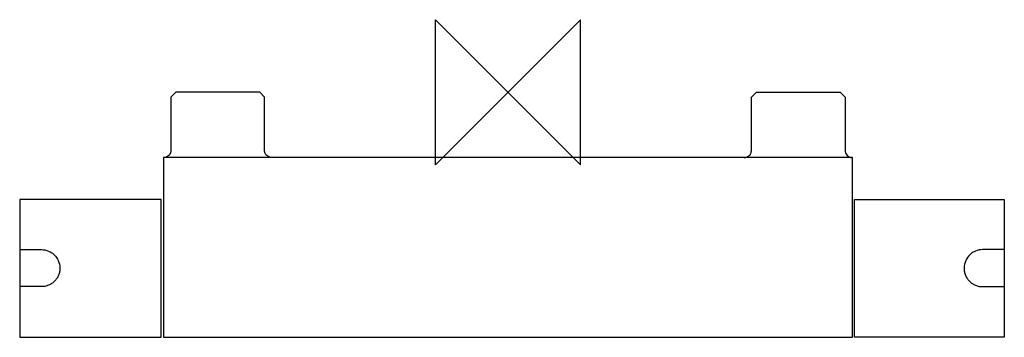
# Model space of a CAD drawing. Header units: millimetres. Extents: x -135 to 137, y -68 to 20.
import ezdxf

# ---------------------------------------------------------------- set-up
doc = ezdxf.new("R2010")
doc.units = ezdxf.units.MM
doc.header["$MEASUREMENT"] = 0
doc.layers.add('ORIGIN', color=6, linetype='Continuous')
doc.layers.add('PLANNING', color=1, linetype='Continuous')

# ---------------------------------------------------------------- blocks, each defined once
blk = doc.blocks.new('707050_T')
at = {"layer": 'ORIGIN'}
for p, q in [((-20, 20), (20, -20)), ((-20, -20), (-20, 20)), ((20, 20), (-20, -20)), ((20, -20), (20, 20))]:
    blk.add_line(p, q, dxfattribs=at)
at = {"layer": 'PLANNING'}
for p, q in [((95, -18), (-95, -18)), ((-95, -18), (-95, -67.5)), ((95, -67.5), (95, -18)), ((-134.6, -29.7), (-134.6, -43.24)), ((-95.8, -29.5), (-134.4, -29.5)), ((-95.6, -67.3), (-95.6, -29.7)), ((95.5, -67.3), (95.5, -29.7)), ((136.8, -29.7), (136.8, -43.24)), ((-134.4, -43.35), (-128.6, -43.35)), ((136.6, -43.35), (130.8, -43.35)), ((-134.6, -53.66), (-134.6, -67.3)), ((-128.6, -53.55), (-134.4, -53.55)), ((130.8, -53.55), (136.6, -53.55)), ((136.8, -53.66), (136.8, -67.3)), ((-134.4, -67.5), (-95.8, -67.5)), ((-95, -67.5), (95, -67.5))]:
    blk.add_line(p, q, dxfattribs=at)
for points in [[(-67.1, -16), (-67.1, -1.35), (-68.45, 0), (-91.55, 0), (-92.9, -1.35), (-92.9, -16)], [(67.1, -16), (67.1, -1.35), (68.45, 0), (91.55, 0), (92.9, -1.35), (92.9, -16)], [(-134.6, -43.24), (-134.6, -53.66)], [(136.8, -43.24), (136.8, -53.66)]]:
    blk.add_lwpolyline(points, dxfattribs=at)
for points, knots in [([(-92.9, -16), (-92.9, -16.09), (-92.91, -16.17), (-92.93, -16.37), (-92.98, -16.58), (-93.13, -16.97), (-93.45, -17.43), (-93.93, -17.78), (-94.29, -17.91), (-94.44, -17.95), (-94.55, -17.97), (-94.69, -17.99), (-94.85, -18), (-94.89, -18), (-94.9, -18)], [0, 0, 0, 0, 0.26, 0.26, 0.58, 0.9, 1.54, 2.24, 2.66, 2.68, 2.68, 3, 3.12, 3.141412, 3.141412, 3.141412, 3.141412]), ([(-65.1, -18), (-65.19, -18), (-65.27, -17.99), (-65.47, -17.97), (-65.68, -17.92), (-65.87, -17.85), (-66.16, -17.71), (-66.34, -17.58), (-66.65, -17.28), (-66.84, -17.03), (-67, -16.64), (-67.06, -16.41), (-67.09, -16.19), (-67.1, -16.08), (-67.1, -16)], [0, 0, 0, 0, 0.261406, 0.261406, 0.581406, 0.901406, 0.901406, 1.541406, 1.541406, 2.201406, 2.481406, 2.801406, 2.901406, 3.141406, 3.141406, 3.141406, 3.141406]), ([(65.1, -18), (65.19, -18), (65.27, -17.99), (65.47, -17.97), (65.68, -17.92), (65.87, -17.85), (66.16, -17.71), (66.34, -17.58), (66.65, -17.28), (66.84, -17.03), (67, -16.64), (67.06, -16.41), (67.09, -16.19), (67.1, -16.08), (67.1, -16)], [0, 0, 0, 0, 0.261406, 0.261406, 0.581406, 0.901406, 0.901406, 1.541406, 1.541406, 2.201406, 2.481406, 2.801406, 2.901406, 3.141406, 3.141406, 3.141406, 3.141406]), ([(92.9, -16), (92.9, -16.09), (92.91, -16.17), (92.93, -16.37), (92.98, -16.58), (93.13, -16.97), (93.45, -17.43), (93.93, -17.78), (94.29, -17.91), (94.44, -17.95), (94.55, -17.97), (94.69, -17.99), (94.85, -18), (94.89, -18), (94.9, -18)], [0, 0, 0, 0, 0.26, 0.26, 0.58, 0.9, 1.54, 2.24, 2.66, 2.68, 2.68, 3, 3.12, 3.141412, 3.141412, 3.141412, 3.141412]), ([(-128.6, -43.35), (-127.95, -43.35), (-126.95, -43.55), (-125.77, -44.18), (-124.76, -45), (-123.81, -46.4), (-123.48, -47.92), (-123.54, -48.96), (-123.64, -49.62), (-123.88, -50.4), (-124.35, -51.31), (-124.99, -52.09), (-125.77, -52.72), (-126.65, -53.2), (-127.61, -53.49), (-128.27, -53.55), (-128.6, -53.55)], [-21.953541, -21.953541, -21.953541, -21.953541, -20.002572, -18.951938, -17.978407, -16.111597, -13.969152, -13.396309, -12.985934, -11.968203, -10.955611, -9.949496, -8.947574, -7.969686, -6.94534, -5.969928, -5.969928, -5.969928, -5.969928]), ([(130.8, -43.35), (130.15, -43.35), (129.15, -43.55), (127.97, -44.18), (126.96, -45), (126.01, -46.4), (125.68, -47.92), (125.74, -48.96), (125.84, -49.62), (126.08, -50.4), (126.55, -51.31), (127.19, -52.09), (127.97, -52.72), (128.85, -53.2), (129.81, -53.49), (130.47, -53.55), (130.8, -53.55)], [-21.953541, -21.953541, -21.953541, -21.953541, -20.002572, -18.951938, -17.978407, -16.111597, -13.969152, -13.396309, -12.985934, -11.968203, -10.955611, -9.949496, -8.947574, -7.969686, -6.94534, -5.969928, -5.969928, -5.969928, -5.969928])]:
    blk.add_open_spline(points, degree=3, knots=knots, dxfattribs=at)
for points, weights in [([(-134.4, -29.5), (-134.6, -29.5), (-134.6, -29.7)], [1, 0.707152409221, 1]), ([(136.6, -29.5), (136.8, -29.5), (136.8, -29.7)], [1, 0.707152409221, 1]), ([(-134.6, -67.3), (-134.6, -67.5), (-134.4, -67.5)], [1, 0.707108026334, 1]), ([(136.8, -67.3), (136.8, -67.5), (136.6, -67.5)], [1, 0.707108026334, 1])]:
    blk.add_rational_spline(points, weights, degree=2, dxfattribs=at)
for points, weights, knots in [([(-95.6, -29.7), (-95.6, -29.62), (-95.66, -29.56), (-95.72, -29.5), (-95.8, -29.5)], [1, 0.92386377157, 1, 0.92386377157, 1], [149.7939994, 149.7939994, 149.7939994, 149.9510786, 149.9510786, 150.1081579, 150.1081579, 150.1081579]), ([(95.5, -29.7), (95.5, -29.62), (95.56, -29.56), (95.62, -29.5), (95.7, -29.5)], [1, 0.92386377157, 1, 0.92386377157, 1], [149.7939994, 149.7939994, 149.7939994, 149.9510786, 149.9510786, 150.1081579, 150.1081579, 150.1081579]), ([(-95.8, -67.5), (-95.72, -67.5), (-95.66, -67.44), (-95.6, -67.38), (-95.6, -67.3)], [1, 0.923879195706, 1, 0.923879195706, 1], [111.8799731, 111.8799731, 111.8799731, 112.0370525, 112.0370525, 112.1941318, 112.1941318, 112.1941318]), ([(95.7, -67.5), (95.62, -67.5), (95.56, -67.44), (95.5, -67.38), (95.5, -67.3)], [1, 0.923879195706, 1, 0.923879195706, 1], [111.8799731, 111.8799731, 111.8799731, 112.0370525, 112.0370525, 112.1941318, 112.1941318, 112.1941318])]:
    blk.add_rational_spline(points, weights, degree=2, knots=knots, dxfattribs=at)
for points, degree in [([(95.7, -29.5), (116.15, -29.5), (136.6, -29.5)], 2), ([(-134.6, -43.24), (-134.6, -43.34), (-134.51, -43.35), (-134.4, -43.35)], 3), ([(136.8, -43.24), (136.8, -43.34), (136.71, -43.35), (136.6, -43.35)], 3), ([(-134.4, -53.55), (-134.51, -53.55), (-134.6, -53.57), (-134.6, -53.66)], 3), ([(136.6, -53.55), (136.71, -53.55), (136.8, -53.57), (136.8, -53.66)], 3), ([(136.6, -67.5), (116.15, -67.5), (95.7, -67.5)], 2)]:
    blk.add_open_spline(points, degree=degree, dxfattribs=at)

msp = doc.modelspace()

# ---------------------------------------------------------------- block references
msp.add_blockref('707050_T', (0, 0))

doc.saveas('drawing.dxf')
